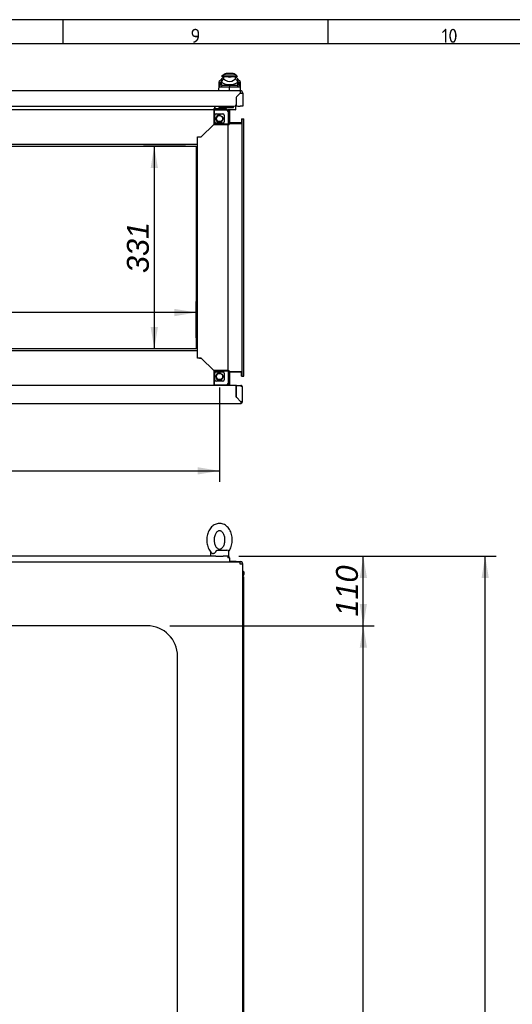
# Paper-space layout 'Layout1' of a CAD drawing. Extents: x 81 to 5357, y 137 to 3739.
# Tile 10 of 11: x 3515 to 4320, y 2132 to 3739. Entities that reach past the tile are written whole.
import ezdxf
from ezdxf.lldxf.tags import DXFTag

# ---------------------------------------------------------------- set-up
doc = ezdxf.new("R2010")
doc.units = 0
doc.header["$LTSCALE"] = 13.000013
doc.layers.get('0').update_dxf_attribs({"linetype": 'CONTINUOUS'})
for name, color, linetype in [('_TRANSLATION', 7, 'CONTINUOUS'), ('AE00198_03', 7, 'CONTINUOUS'), ('AE00219_03', 7, 'CONTINUOUS'), ('AE00715_01', 7, 'CONTINUOUS'), ('AE00992_10', 7, 'CONTINUOUS'), ('AE00992_31', 7, 'CONTINUOUS'), ('DEFAULT', 7, 'CONTINUOUS'), ('DV5__TRANSLATION', 7, 'CONTINUOUS'), ('F0000000_68', 7, 'CONTINUOUS'), ('F0000001_24', 7, 'CONTINUOUS'), ('F0000001_38', 7, 'CONTINUOUS'), ('M0000000_06', 7, 'CONTINUOUS'), ('M0000000_29', 7, 'CONTINUOUS'), ('M0000000_44', 7, 'CONTINUOUS'), ('M0000000_53', 7, 'CONTINUOUS'), ('M0000000_61', 7, 'CONTINUOUS')]:
    doc.layers.add(name, color=color, linetype=linetype)
doc.styles.add('SEACAD_ARIAL', font='arial.ttf')
doc.styles.add('SEACAD_ARIALI', font='ariali.ttf')
tags = doc.linetypes.add('CENTER2', pattern=[28.575, 19.05, -3.175, 3.175, -3.175]).pattern_tags.tags
tags[10:11] = [DXFTag(74, 4), DXFTag(75, 0), DXFTag(340, '0'), DXFTag(46, 0.0), DXFTag(50, 0.0), DXFTag(44, 0.0), DXFTag(45, 0.0)]
tags[8:9] = [DXFTag(74, 4), DXFTag(75, 0), DXFTag(340, '0'), DXFTag(46, 0.0), DXFTag(50, 0.0), DXFTag(44, 0.0), DXFTag(45, 0.0)]
tags[6:7] = [DXFTag(74, 4), DXFTag(75, 0), DXFTag(340, '0'), DXFTag(46, 0.0), DXFTag(50, 0.0), DXFTag(44, 0.0), DXFTag(45, 0.0)]
tags[4:5] = [DXFTag(74, 4), DXFTag(75, 0), DXFTag(340, '0'), DXFTag(46, 0.0), DXFTag(50, 0.0), DXFTag(44, 0.0), DXFTag(45, 0.0)]
doc.dimstyles.new('ISO', dxfattribs={"dimtxt": 13.75, "dimasz": 13.75, "dimexe": 6.875, "dimexo": 6.875, "dimgap": 3.4375, "dimtad": 1, "dimdec": 1, "dimtxsty": 'SEACAD_ARIAL', "dimblk1": '_SE_FILLED', "dimblk2": '_SE_FILLED', "dimsah": 1, "dimcen": 6.875, "dimazin": 3, "dimtfac": 0.7, "dimtdec": 3, "dimtmove": 0, "dimatfit": 3})

# ---------------------------------------------------------------- blocks, each defined once
blk = doc.blocks.new('DMBLK160')
at = {"layer": '_TRANSLATION', "linetype": 'CONTINUOUS'}
for points in [[(4281.8, 2827.2), (4275.9, 2863), (4269.9, 2827.2)], [(4281.8, 1095.2), (4269.9, 1095.2), (4275.9, 1059.5)]]:
    blk.add_hatch(color=7, dxfattribs=at).paths.add_polyline_path(points)
at = {"layer": '_TRANSLATION', "color": 7, "linetype": 'CONTINUOUS'}
for p, q in [((3873.2, 2863), (4293.8, 2863)), ((4275.9, 1059.5), (4275.9, 2863)), ((4195.5, 2034.7), (4195.5, 1887.7)), ((4267, 1887.7), (4267, 2034.7)), ((3850, 1059.5), (4293.8, 1059.5))]:
    blk.add_line(p, q, dxfattribs=at)
for centre, start, end in [((4231.2, 2034.7), 0, 180), ((4231.2, 1887.7), 180, 0)]:
    blk.add_arc(centre, 35.8, start, end, dxfattribs=at)
at = {"layer": '_TRANSLATION', "color": 7, "linetype": 'CONTINUOUS', "style": 'SEACAD_ARIALI'}
blk.add_text('1800', height=35.75, rotation=90, dxfattribs=at).set_placement((4249.1, 1905.6))
blk = doc.blocks.new('_SE_FILLED')
at = {"color": 0}
blk.add_line((0, 0), (-1, 0), dxfattribs=at)
blk.add_solid([(0, 0), (-1, -0.1665), (-1, 0.1665), (0, 0)], dxfattribs=at)
blk = doc.blocks.new('DMBLK161')
at = {"layer": '_TRANSLATION', "linetype": 'CONTINUOUS'}
for points in [[(2994.4, 3266.7), (2958.7, 3260.7), (2994.4, 3254.7)], [(3767.9, 3266.7), (3767.9, 3254.7), (3803.7, 3260.7)]]:
    blk.add_hatch(color=7, dxfattribs=at).paths.add_polyline_path(points)
at = {"layer": '_TRANSLATION', "color": 7, "linetype": 'CONTINUOUS'}
for p, q in [((2958.7, 3219.2), (2958.7, 3278.6)), ((3803.7, 3219.2), (3803.7, 3278.6)), ((3803.7, 3260.7), (2958.7, 3260.7))]:
    blk.add_line(p, q, dxfattribs=at)
at = {"layer": '_TRANSLATION', "color": 7, "linetype": 'CONTINUOUS', "style": 'SEACAD_ARIALI'}
blk.add_text('845', height=35.75, dxfattribs=at).set_placement((3339.1, 3269.6))
blk = doc.blocks.new('DMBLK162')
at = {"layer": '_TRANSLATION', "linetype": 'CONTINUOUS'}
for points in [[(3729.1, 3496.5), (3741, 3496.5), (3735, 3532.3)], [(3729.1, 3237), (3735, 3201.3), (3741, 3237)]]:
    blk.add_hatch(color=7, dxfattribs=at).paths.add_polyline_path(points)
at = {"layer": '_TRANSLATION', "color": 7, "linetype": 'CONTINUOUS'}
for p, q in [((3785.8, 3532.3), (3717.2, 3532.3)), ((3735, 3532.3), (3735, 3201.3)), ((3785.8, 3201.3), (3717.2, 3201.3))]:
    blk.add_line(p, q, dxfattribs=at)
at = {"layer": '_TRANSLATION', "color": 7, "linetype": 'CONTINUOUS', "style": 'SEACAD_ARIALI'}
blk.add_text('331', height=35.75, rotation=90, dxfattribs=at).set_placement((3726.1, 3325.1))
blk = doc.blocks.new('DMBLK166')
at = {"layer": '_TRANSLATION', "linetype": 'CONTINUOUS'}
for points in [[(2956.4, 2996.3), (2956.4, 3008.2), (2920.7, 3002.2)], [(3805.9, 2996.3), (3841.7, 3002.2), (3805.9, 3008.2)]]:
    blk.add_hatch(color=7, dxfattribs=at).paths.add_polyline_path(points)
at = {"layer": '_TRANSLATION', "color": 7, "linetype": 'CONTINUOUS'}
for p, q in [((2920.7, 3138.4), (2920.7, 2984.3)), ((3841.7, 3138.4), (3841.7, 2984.3)), ((2920.7, 3002.2), (3841.7, 3002.2))]:
    blk.add_line(p, q, dxfattribs=at)
at = {"layer": '_TRANSLATION', "color": 7, "linetype": 'CONTINUOUS', "style": 'SEACAD_ARIALI'}
blk.add_text('921', height=35.75, dxfattribs=at).set_placement((3339.5, 3011.1))
blk = doc.blocks.new('DMBLK176')
at = {"layer": '_TRANSLATION', "linetype": 'CONTINUOUS'}
for points in [[(4082.7, 2713.7), (4076.7, 2749.5), (4070.8, 2713.7)], [(4082.7, 1205.2), (4070.8, 1205.2), (4076.7, 1169.5)]]:
    blk.add_hatch(color=7, dxfattribs=at).paths.add_polyline_path(points)
at = {"layer": '_TRANSLATION', "color": 7, "linetype": 'CONTINUOUS'}
for p, q in [((3760.6, 2749.5), (4094.6, 2749.5)), ((4076.7, 1169.5), (4076.7, 2749.5)), ((3758.3, 1169.5), (4094.6, 1169.5))]:
    blk.add_line(p, q, dxfattribs=at)
at = {"layer": '_TRANSLATION', "color": 7, "linetype": 'CONTINUOUS', "style": 'SEACAD_ARIALI'}
blk.add_text('1580', height=35.75, rotation=90, dxfattribs=at).set_placement((4067.8, 1903.9))
blk = doc.blocks.new('DMBLK177')
at = {"layer": '_TRANSLATION', "linetype": 'CONTINUOUS'}
for points in [[(4082.7, 2827.2), (4076.7, 2863), (4070.8, 2827.2)], [(4082.7, 2785.2), (4070.8, 2785.2), (4076.7, 2749.5)]]:
    blk.add_hatch(color=7, dxfattribs=at).paths.add_polyline_path(points)
at = {"layer": '_TRANSLATION', "color": 7, "linetype": 'CONTINUOUS'}
for p, q in [((3873.2, 2863), (4094.6, 2863)), ((4076.7, 2749.5), (4076.7, 2863)), ((3760.6, 2749.5), (4094.6, 2749.5))]:
    blk.add_line(p, q, dxfattribs=at)
at = {"layer": '_TRANSLATION', "color": 7, "linetype": 'CONTINUOUS', "style": 'SEACAD_ARIALI'}
blk.add_text('110', height=35.75, rotation=90, dxfattribs=at).set_placement((4067.8, 2764.5))

psp = doc.layouts.get("Layout1")

# ---------------------------------------------------------------- linework, layer by layer
at = {"color": 7, "linetype": 'CONTINUOUS'}
for p, q in [((5357.2, 3738.65), (81.05, 3738.65)), ((3585.36, 3738.65), (3585.36, 3699.28)), ((4018.48, 3738.65), (4018.48, 3699.28))]:
    psp.add_line(p, q, dxfattribs=at)
at = {"layer": 'AE00198_03', "color": 7, "linetype": 'CONTINUOUS'}
for p, q in [((3852.42, 3595.99), (3841.92, 3595.99)), ((3841.92, 3595.99), (3841.92, 3595.29)), ((3844.17, 3592.59), (3844.17, 3592.04)), ((3844.79, 3592.04), (3844.79, 3592.59)), ((3849.56, 3592.04), (3849.56, 3592.59)), ((3850.17, 3592.04), (3850.17, 3592.59)), ((3852.42, 3595.29), (3852.42, 3595.99))]:
    psp.add_line(p, q, dxfattribs=at)
for centre, start, end in [((3847.85, 3590.62), 123.49919, 137.82528), ((3846.5, 3590.62), 42.17472, 56.50081)]:
    psp.add_arc(centre, 8, start, end, dxfattribs=at)
at = {"layer": 'AE00219_03', "color": 7, "linetype": 'CONTINUOUS'}
for p, q in [((3841.17, 3112.29), (3841.17, 3112.09)), ((3841.17, 3112.09), (3853.17, 3112.09)), ((3853.17, 3112.09), (3853.17, 3112.29))]:
    psp.add_line(p, q, dxfattribs=at)
at = {"layer": 'AE00715_01', "color": 7, "linetype": 'CONTINUOUS'}
for p, q in [((3826.67, 2869.97), (3826.67, 2862.97)), ((3835.67, 2862.97), (3847.67, 2862.97)), ((3838.37, 2872.97), (3853.67, 2872.97)), ((3855.37, 2862.97), (3856.67, 2862.97)), ((3856.67, 2862.97), (3856.67, 2869.97))]:
    psp.add_line(p, q, dxfattribs=at)
for centre, start, end in [((3829.67, 2869.97), 168.13259, 180), ((3853.67, 2869.97), 0, 90)]:
    psp.add_arc(centre, 3, start, end, dxfattribs=at)
for points, knots in [([(3841.67, 2916.47), (3840.84, 2916.44), (3839.07, 2916.36), (3836.01, 2915.6), (3832.85, 2914.11), (3829.91, 2911.99), (3827.29, 2909.28), (3825.02, 2906.03), (3823.18, 2902.31), (3821.83, 2898.24), (3821.01, 2893.91), (3820.73, 2889.47), (3821.01, 2885.01), (3821.85, 2880.65), (3823.23, 2876.5), (3825.13, 2872.73), (3827.21, 2869.72), (3828.63, 2868.39), (3829.24, 2867.83)], [0, 0, 0, 0, 0.0405537, 0.102084, 0.1636755, 0.2261262, 0.2899294, 0.3551226, 0.4213677, 0.4882061, 0.5552673, 0.6224199, 0.6897013, 0.7571908, 0.8249735, 0.8930987, 0.9614184, 1, 1, 1, 1]), ([(3856.6, 2870.5), (3857.22, 2871.3), (3858.55, 2873.34), (3860.23, 2876.78), (3861.56, 2880.88), (3862.36, 2885.2), (3862.62, 2889.66), (3862.31, 2894.11), (3861.46, 2898.46), (3860.05, 2902.59), (3858.12, 2906.39), (3855.7, 2909.73), (3852.83, 2912.52), (3849.61, 2914.62), (3846.19, 2915.98), (3843.42, 2916.44), (3842.02, 2916.47), (3841.67, 2916.47)], [0.06217757, 0.06217757, 0.06217757, 0.06217757, 0.11311014, 0.17938587, 0.24623768, 0.313301, 0.38045518, 0.44774146, 0.51523874, 0.58303279, 0.65116899, 0.71948574, 0.78749446, 0.85448504, 0.91981827, 0.98333779, 1, 1, 1, 1]), ([(3841.67, 2904.47), (3841.9, 2904.46), (3842.53, 2904.43), (3843.72, 2904.09), (3845.24, 2903.15), (3846.76, 2901.65), (3848.18, 2899.56), (3849.36, 2896.92), (3850.17, 2893.92), (3850.57, 2890.7), (3850.51, 2887.41), (3850.01, 2884.23), (3849.1, 2881.33), (3847.86, 2878.84), (3846.41, 2876.88), (3844.87, 2875.51), (3843.36, 2874.71), (3841.91, 2874.4), (3840.49, 2874.54), (3838.94, 2875.21), (3837.38, 2876.42), (3835.87, 2878.24), (3834.53, 2880.66), (3833.53, 2883.5), (3832.92, 2886.63), (3832.75, 2889.91), (3833.04, 2893.16), (3833.75, 2896.22), (3834.84, 2898.93), (3836.2, 2901.16), (3837.72, 2902.83), (3839.24, 2903.9), (3840.58, 2904.4), (3841.31, 2904.45), (3841.67, 2904.47)], [0, 0, 0, 0, 0.0152551, 0.0500634, 0.0813413, 0.1113299, 0.1432988, 0.1749041, 0.2064836, 0.238158, 0.2698958, 0.3015834, 0.3330655, 0.3642771, 0.3952915, 0.4263785, 0.4582019, 0.4923133, 0.5317163, 0.5644368, 0.5949655, 0.6275466, 0.6592676, 0.6908429, 0.722466, 0.754183, 0.7859137, 0.8175104, 0.8488578, 0.879947, 0.9109643, 0.9422952, 0.9750039, 1, 1, 1, 1]), ([(3835.37, 2869.97), (3835.13, 2869.52), (3834.84, 2869.1), (3834.17, 2868.36), (3833.81, 2868.05), (3833.23, 2867.67), (3833.03, 2867.55), (3832.63, 2867.36), (3832.43, 2867.28), (3832.04, 2867.15), (3831.84, 2867.1), (3831.45, 2867.04), (3831.26, 2867.02), (3830.88, 2867.02), (3830.7, 2867.04), (3830.35, 2867.1), (3830.18, 2867.15), (3829.86, 2867.28), (3829.71, 2867.36), (3829.43, 2867.55), (3829.3, 2867.65), (3829.18, 2867.77)], [0, 0, 0, 0, 0.125, 0.125, 0.25, 0.25, 0.3125, 0.3125, 0.375, 0.375, 0.4375, 0.4375, 0.5, 0.5, 0.5625, 0.5625, 0.625, 0.625, 0.6875, 0.6875, 0.74646575, 0.74646575, 0.74646575, 0.74646575]), ([(3835.37, 2869.97), (3835.57, 2870.35), (3835.8, 2870.72), (3836.16, 2871.25), (3836.29, 2871.42), (3836.54, 2871.74), (3836.67, 2871.9), (3836.94, 2872.19), (3837.07, 2872.32), (3837.33, 2872.55), (3837.46, 2872.65), (3837.72, 2872.81), (3837.85, 2872.87), (3838.11, 2872.95), (3838.24, 2872.97), (3838.37, 2872.97)], [0, 0, 0, 0, 0.25, 0.25, 0.375, 0.375, 0.5, 0.5, 0.625, 0.625, 0.75, 0.75, 0.875, 0.875, 1, 1, 1, 1])]:
    psp.add_open_spline(points, degree=3, knots=knots, dxfattribs=at)
at = {"layer": 'AE00992_10', "color": 7, "linetype": 'CONTINUOUS'}
for p, q in [((3847.65, 3648.29), (3845.15, 3645.79)), ((3848.2, 3648.29), (3847.65, 3648.29)), ((3868.1, 3648.29), (3848.2, 3648.29)), ((3848.2, 3648.29), (3848.2, 3645.79)), ((3862.04, 3650.79), (3854.27, 3650.79)), ((3868.1, 3648.29), (3868.1, 3645.79)), ((3868.65, 3648.29), (3868.1, 3648.29)), ((3871.15, 3645.79), (3868.65, 3648.29)), ((3840.97, 3631.55), (3841.07, 3634.57)), ((3844.54, 3634.29), (3840.97, 3631.55)), ((3841.07, 3634.57), (3841.19, 3637.84)), ((3844.65, 3637.3), (3841.07, 3634.57)), ((3844.63, 3632.79), (3841.09, 3630.07)), ((3844.76, 3641.29), (3841.19, 3637.84)), ((3844.65, 3637.3), (3844.54, 3634.29)), ((3844.54, 3634.29), (3844.63, 3632.79)), ((3844.65, 3641.18), (3844.65, 3637.54)), ((3845.3, 3637.54), (3844.65, 3637.54)), ((3844.65, 3637.54), (3844.65, 3637.3)), ((3848.2, 3645.79), (3845.15, 3645.79)), ((3848.3, 3645.79), (3845.3, 3642.79)), ((3845.3, 3637.55), (3845.3, 3642.79)), ((3845.3, 3636.63), (3845.3, 3637.55)), ((3848.3, 3645.79), (3848.2, 3645.79)), ((3848.3, 3645.79), (3853.15, 3645.79)), ((3848.3, 3645.79), (3848.3, 3642.22)), ((3848.3, 3642.22), (3851.56, 3639.93)), ((3853.09, 3645.79), (3858.15, 3645.79)), ((3853.15, 3645.78), (3853.15, 3645.79)), ((3858.15, 3645.79), (3863.15, 3645.79)), ((3863.15, 3645.79), (3868, 3645.79)), ((3863.15, 3645.79), (3863.15, 3645.78)), ((3864.75, 3639.93), (3868, 3642.22)), ((3868, 3642.22), (3868, 3645.79)), ((3871, 3642.79), (3868, 3645.79)), ((3868.1, 3645.79), (3868, 3645.79)), ((3871.15, 3645.79), (3868.1, 3645.79)), ((3871, 3642.79), (3871, 3637.55)), ((3871, 3637.55), (3871, 3636.63)), ((3871.65, 3637.54), (3871, 3637.54)), ((3875.14, 3637.84), (3871.57, 3641.29)), ((3871.65, 3638.3), (3871.65, 3641.21)), ((3871.65, 3638.3), (3871.65, 3638.25)), ((3871.65, 3638.25), (3871.65, 3637.54)), ((3871.68, 3637.3), (3871.65, 3638.25)), ((3871.79, 3634.29), (3871.68, 3637.3)), ((3875.25, 3634.57), (3871.68, 3637.3)), ((3871.7, 3632.79), (3871.79, 3634.29)), ((3875.24, 3630.07), (3871.7, 3632.79)), ((3875.36, 3631.55), (3871.79, 3634.29)), ((3875.14, 3637.84), (3875.25, 3634.57)), ((3875.25, 3634.57), (3875.36, 3631.55)), ((3840.66, 3622.79), (3840.97, 3631.55)), ((3841.09, 3630.07), (3840.97, 3631.55)), ((3846.33, 3631.79), (3843.25, 3628.39)), ((3846.33, 3631.79), (3858.18, 3631.79)), ((3858.16, 3623.1), (3858.16, 3628.34)), ((3858.24, 3628.34), (3858.17, 3628.34)), ((3858.18, 3631.79), (3869.99, 3631.79)), ((3858.18, 3631.79), (3858.24, 3628.34)), ((3873.07, 3628.39), (3869.99, 3631.79)), ((3875.19, 3618.29), (3875.15, 3618.29)), ((3875.15, 3618.29), (3875.15, 3618.25)), ((3875.36, 3631.55), (3875.24, 3630.07)), ((3875.36, 3631.55), (3875.66, 3622.79)), ((3868.67, 3606.29), (3868.62, 3606.29)), ((3872.15, 3615.25), (3872.15, 3615.29))]:
    psp.add_line(p, q, dxfattribs=at)
for centre, radius, start, end in [((3854.27, 3640.79), 10, 90, 131.40962), ((3862.04, 3640.79), 10, 48.59038, 90), ((3858.12, 3724.73), 85.1, 260.95265, 261.22318), ((3866.99, 3626.91), 24.16, 140.68004, 153.86836), ((3856.12, 3650.01), 17.2, 231.0215, 249.30932), ((3858.15, 3662.69), 29.9, 254.26409, 285.73591), ((3858.15, 3649.68), 11.77, 235.92812, 304.07188), ((3858.15, 3660.96), 15.98, 251.77022, 288.22978), ((3858.15, 3659.73), 27.16, 262.77113, 277.22887), ((3860.18, 3650.01), 17.2, 290.69068, 308.9785), ((3849.31, 3626.91), 24.16, 26.13129, 39.32031), ((3858.12, 3724.73), 85.1, 278.72858, 279.10286), ((3846.82, 2327.41), 1300.98, 89.5005, 90.15719), ((3869.5, 2330.99), 1297.4, 89.84206, 90.49723)]:
    psp.add_arc(centre, radius, start, end, dxfattribs=at)
for major_axis, start_param, end_param in [((-19.01, 0), 1.1302341, 1.3900659), ((19.01, 0), 4.8931195, 5.1529512)]:
    psp.add_ellipse((3858.15, 3646.78), major_axis=major_axis, ratio=0.7484003, start_param=start_param, end_param=end_param, dxfattribs=at)
for points, knots in [([(3844.63, 3632.79), (3844.64, 3632.75), (3844.66, 3632.67), (3844.7, 3632.56), (3844.74, 3632.46), (3844.8, 3632.37), (3844.86, 3632.29), (3844.93, 3632.21), (3845.01, 3632.14), (3845.09, 3632.07), (3845.18, 3632.02), (3845.28, 3631.97), (3845.39, 3631.92), (3845.5, 3631.89), (3845.62, 3631.86), (3845.75, 3631.83), (3845.88, 3631.81), (3846.03, 3631.8), (3846.18, 3631.79), (3846.28, 3631.79), (3846.33, 3631.79)], [0, 0, 0, 0, 0.0539136, 0.1075992, 0.1611369, 0.2146076, 0.2680922, 0.3216719, 0.3754272, 0.429438, 0.4837829, 0.5385391, 0.5937822, 0.6495858, 0.7060212, 0.7631574, 0.8210608, 0.8797954, 0.9394223, 1, 1, 1, 1]), ([(3869.99, 3631.79), (3870.05, 3631.79), (3870.17, 3631.79), (3870.34, 3631.8), (3870.5, 3631.82), (3870.65, 3631.84), (3870.79, 3631.87), (3870.92, 3631.91), (3871.04, 3631.96), (3871.15, 3632.02), (3871.25, 3632.08), (3871.34, 3632.15), (3871.43, 3632.24), (3871.5, 3632.33), (3871.56, 3632.43), (3871.62, 3632.54), (3871.67, 3632.66), (3871.69, 3632.74), (3871.7, 3632.79)], [0, 0, 0, 0, 0.0681777, 0.1351487, 0.2009967, 0.2658101, 0.3296811, 0.3927063, 0.4549862, 0.516625, 0.5777301, 0.6384117, 0.6987825, 0.7589567, 0.8190498, 0.8791777, 0.9394562, 1, 1, 1, 1]), ([(3843.25, 3628.39), (3843.2, 3628.39), (3843.08, 3628.39), (3842.92, 3628.39), (3842.77, 3628.41), (3842.62, 3628.43), (3842.48, 3628.46), (3842.35, 3628.5), (3842.22, 3628.54), (3842.1, 3628.59), (3841.99, 3628.65), (3841.88, 3628.71), (3841.75, 3628.8), (3841.61, 3628.93), (3841.46, 3629.11), (3841.34, 3629.31), (3841.23, 3629.54), (3841.15, 3629.79), (3841.11, 3629.97), (3841.09, 3630.07)], [0, 0, 0, 0, 0.0476386, 0.0949553, 0.1419728, 0.1887148, 0.2352049, 0.2814675, 0.3275271, 0.3734086, 0.4191372, 0.4647384, 0.5102379, 0.5960122, 0.6798471, 0.7619433, 0.8425149, 0.921788, 1, 1, 1, 1]), ([(3875.24, 3630.07), (3875.23, 3630.02), (3875.2, 3629.91), (3875.17, 3629.77), (3875.12, 3629.63), (3875.07, 3629.5), (3875.02, 3629.38), (3874.96, 3629.26), (3874.89, 3629.15), (3874.81, 3629.05), (3874.73, 3628.95), (3874.64, 3628.86), (3874.52, 3628.76), (3874.36, 3628.65), (3874.15, 3628.55), (3873.92, 3628.47), (3873.66, 3628.42), (3873.38, 3628.39), (3873.18, 3628.39), (3873.07, 3628.39)], [0, 0, 0, 0, 0.0426446, 0.085572, 0.1288221, 0.1724341, 0.2164463, 0.2608958, 0.3058186, 0.3512498, 0.3972232, 0.4437714, 0.4909257, 0.5741114, 0.6577585, 0.7420217, 0.8270523, 0.9129975, 1, 1, 1, 1])]:
    psp.add_open_spline(points, degree=3, knots=knots, dxfattribs=at)
at = {"layer": 'AE00992_31', "color": 7, "linetype": 'CONTINUOUS'}
for p, q in [((3868.62, 3602.29), (3868.67, 3602.29)), ((3868.62, 3602.09), (3868.67, 3602.09)), ((3867.87, 3597.79), (3870.02, 3597.79))]:
    psp.add_line(p, q, dxfattribs=at)
at = {"layer": 'DEFAULT', "color": 7, "linetype": 'CONTINUOUS'}
psp.add_line((5357.2, 3699.28), (81.05, 3699.28), dxfattribs=at)
at = {"layer": 'DV5__TRANSLATION', "color": 7, "linetype": 'CENTER2'}
for p, q in [((2958.67, 3532.29), (3803.67, 3532.29)), ((3803.67, 3532.29), (3803.67, 3201.29)), ((3803.67, 3201.29), (2958.67, 3201.29))]:
    psp.add_line(p, q, dxfattribs=at)
at = {"layer": 'F0000000_68', "color": 7, "linetype": 'CONTINUOUS'}
for p, q in [((3832.17, 3141.79), (2930.17, 3141.79)), ((3869.12, 3141.79), (3833.17, 3141.79)), ((3869.12, 3122.29), (3869.12, 3141.79)), ((3869.17, 3141.79), (3869.12, 3141.79)), ((3869.17, 3140.29), (3869.12, 3140.29)), ((3869.17, 3122.31), (3869.17, 3141.79)), ((3869.17, 3141.79), (3876.37, 3141.79)), ((3876.37, 3141.79), (3876.37, 3140.29)), ((3878.85, 3140.29), (3876.37, 3140.29)), ((3876.37, 3140.29), (3878.85, 3140.29)), ((3879.17, 3115.09), (3879.17, 3138.99)), ((3869.12, 3122.29), (3869.15, 3122.29)), ((3869.15, 3122.29), (3876.35, 3115.09)), ((3876.37, 3115.11), (3869.17, 3122.31)), ((2885.97, 3112.29), (3876.37, 3112.29)), ((3876.37, 3115.11), (3876.35, 3115.09)), ((3876.35, 3115.09), (3876.37, 3115.11)), ((3869.12, 2854.47), (3858.17, 2854.47)), ((3869.12, 2854.47), (3869.15, 2854.47)), ((3869.12, 2853.97), (3869.12, 2854.47)), ((3869.15, 2854.47), (3869.15, 2853.97)), ((3869.15, 2854.47), (3869.17, 2854.47)), ((3869.17, 2854.47), (3869.17, 2853.97)), ((3869.17, 2854.47), (3876.37, 2854.47)), ((3878.27, 2852.97), (3878.85, 2852.97)), ((3879.06, 2852.47), (3879.06, 2852.47))]:
    psp.add_line(p, q, dxfattribs=at)
for centre, radius, start, end in [((3876.37, 3138.99), 2.8, 27.664, 90), ((3876.37, 3138.99), 2.8, 0, 27.664), ((4030.43, 3114.79), 154.07, 179.8886, 180.9299), ((3876.53, 2941.11), 174, 89.12972, 90.05178), ((3876.37, 3115.09), 2.8, 270, 0), ((3876.37, 2851.67), 2.8, 16.5851, 90)]:
    psp.add_arc(centre, radius, start, end, dxfattribs=at)
psp.add_ellipse((3876.37, 3138.99), major_axis=(-2.8, 0), ratio=0.9984615, start_param=3.1415927, end_param=3.6244206, dxfattribs=at)
at = {"layer": 'F0000001_24', "color": 7, "linetype": 'CONTINUOUS'}
for p, q in [((3840.67, 3594.79), (3840.67, 3593.09)), ((3840.67, 3592.29), (3840.67, 3593.09)), ((3840.67, 3592.04), (3840.67, 3592.29)), ((3841.17, 3595.29), (3843.67, 3595.29)), ((3843.67, 3592.59), (3841.17, 3592.59)), ((3843.67, 3595.29), (3855.16, 3595.29)), ((3853.12, 3592.59), (3843.67, 3592.59)), ((3852.67, 3597.29), (3852.67, 3597.04)), ((3852.67, 3597.04), (3852.67, 3596.29)), ((3853.42, 3592.03), (3853.42, 3592.29)), ((3855.16, 3595.29), (3855.57, 3595.29)), ((3855.57, 3591.29), (3855.25, 3591.29)), ((3855.57, 3595.29), (3861.47, 3595.29)), ((3861.47, 3591.29), (3855.57, 3591.29)), ((3861.47, 3595.29), (3862.69, 3595.29)), ((3862.69, 3591.29), (3861.47, 3591.29)), ((3862.69, 3595.29), (3863.67, 3595.29)), ((3867.17, 3591.29), (3862.69, 3591.29)), ((3864.67, 3596.43), (3864.67, 3597.29)), ((3864.67, 3596.29), (3864.67, 3596.43)), ((3867.67, 3598.1), (3867.67, 3597.52)), ((3867.67, 3597.52), (3867.67, 3596.43)), ((3867.67, 3596.43), (3867.67, 3591.79)), ((3867.87, 3595.77), (3867.67, 3595.77)), ((3867.87, 3593.29), (3867.67, 3593.29)), ((3867.87, 3598.25), (3867.82, 3598.25)), ((3867.87, 3598.25), (3867.87, 3596.34)), ((3867.87, 3596.34), (3867.87, 3595.77)), ((3867.87, 3596.09), (3867.9, 3596.09)), ((3867.87, 3595.77), (3867.87, 3593.29)), ((3867.87, 3594.15), (3867.9, 3594.15)), ((3867.87, 3594.13), (3867.9, 3594.13)), ((3867.87, 3593.86), (3867.9, 3593.86))]:
    psp.add_line(p, q, dxfattribs=at)
for centre, radius, start, end in [((3841.17, 3594.79), 0.5, 90, 180), ((3841.17, 3593.09), 0.5, 180, 270), ((3853.67, 3596.29), 1, 180, 270), ((3853.12, 3592.29), 0.3, 0, 90), ((3863.67, 3596.29), 1, 270, 0), ((3867.17, 3591.79), 0.5, 270, 0)]:
    psp.add_arc(centre, radius, start, end, dxfattribs=at)
at = {"layer": 'F0000001_38', "color": 7, "linetype": 'CONTINUOUS'}
for p, q in [((3875.67, 3622.79), (2886.67, 3622.79)), ((3869.5, 3612.64), (3875.65, 3618.79)), ((3875.67, 3618.77), (3869.55, 3612.65)), ((3875.65, 3618.79), (3875.67, 3618.77)), ((3879.67, 3618.79), (3879.67, 3597.29)), ((3868.62, 3610.52), (3868.62, 3600.29)), ((3868.67, 3610.53), (3868.67, 3600.29)), ((2896.72, 3597.29), (3865.62, 3597.29)), ((3871.67, 3597.29), (3875.67, 3597.29)), ((3879.67, 3597.29), (3875.67, 3597.29)), ((2886.69, 2853.97), (3875.65, 2853.97)), ((3875.65, 2853.97), (3875.67, 2853.97)), ((3879.67, 2849.97), (3875.67, 2849.97)), ((3879.67, 1068.97), (3879.67, 2849.97)), ((3723.17, 2749.47), (3038.17, 2749.47)), ((3773.17, 1219.47), (3773.17, 2699.47))]:
    psp.add_line(p, q, dxfattribs=at)
for centre, radius, start, end in [((4230.72, 3619.01), 355.07, 179.39079, 180.03626), ((3875.67, 3618.79), 4, 0, 90), ((3865.62, 3600.29), 3, 270, 0), ((3871.62, 3610.52), 3, 135, 180), ((3871.67, 3610.53), 3, 135, 180), ((3871.67, 3600.29), 3, 180, 270), ((3561.18, 2850.4), 314.49, 359.9221, 0.65085), ((3875.67, 2849.97), 4, 0, 90), ((3723.17, 2699.47), 50, 0, 90)]:
    psp.add_arc(centre, radius, start, end, dxfattribs=at)
psp.add_open_spline([(3875.67, 3618.77), (3875.81, 3618.77), (3876.07, 3618.77), (3876.46, 3618.77), (3876.84, 3618.77), (3877.08, 3618.77), (3877.33, 3618.78), (3877.56, 3618.78), (3877.9, 3618.78), (3878.22, 3618.78), (3878.41, 3618.78), (3878.6, 3618.78), (3878.77, 3618.78), (3879.01, 3618.78), (3879.21, 3618.78), (3879.32, 3618.78), (3879.42, 3618.79), (3879.51, 3618.79), (3879.6, 3618.79), (3879.66, 3618.79), (3879.67, 3618.79), (3879.67, 3618.79)], degree=3, knots=[0, 0, 0, 0, 0.0625, 0.125, 0.1875, 0.25, 0.25, 0.3125, 0.375, 0.4375, 0.5, 0.5, 0.5625, 0.625, 0.6875, 0.75, 0.75, 0.8125, 0.875, 0.9375, 1, 1, 1, 1], dxfattribs=at)
at = {"layer": 'M0000000_06', "color": 7, "linetype": 'CONTINUOUS'}
for p, q in [((3832.17, 3592.04), (3832.17, 3588.79)), ((3833.17, 3592.04), (3832.17, 3592.04)), ((3832.17, 3588.79), (3832.17, 3567.79)), ((3833.17, 3592.04), (3833.17, 3588.79)), ((3853.17, 3592.04), (3833.17, 3592.04)), ((3833.17, 3591.29), (3853.17, 3591.29)), ((3833.17, 3588.79), (3833.17, 3568.79)), ((3836.17, 3584.79), (3847.17, 3584.79)), ((3855.67, 3588.79), (3855.67, 3568.79)), ((3856.42, 3568.79), (3856.42, 3588.79)), ((3832.17, 3567.79), (3853.17, 3567.79)), ((3833.17, 3568.79), (3853.17, 3568.79)), ((3834.17, 3571.79), (3834.17, 3582.79)), ((3847.17, 3569.79), (3836.17, 3569.79)), ((3849.17, 3582.79), (3849.17, 3571.79)), ((3853.17, 3568.79), (3856.42, 3568.79)), ((3853.17, 3567.79), (3856.42, 3567.79)), ((3856.42, 3568.79), (3856.42, 3567.79)), ((3832.17, 3165.79), (3832.17, 3144.79)), ((3853.17, 3165.79), (3832.17, 3165.79)), ((3833.17, 3164.79), (3833.17, 3144.79)), ((3853.17, 3164.79), (3833.17, 3164.79)), ((3834.17, 3150.79), (3834.17, 3161.79)), ((3836.17, 3163.79), (3847.17, 3163.79)), ((3849.17, 3161.79), (3849.17, 3150.79)), ((3856.42, 3165.79), (3853.17, 3165.79)), ((3856.42, 3164.79), (3853.17, 3164.79)), ((3855.67, 3164.79), (3855.67, 3144.79)), ((3856.42, 3164.79), (3856.42, 3165.79)), ((3856.42, 3144.79), (3856.42, 3164.79)), ((3832.17, 3144.79), (3832.17, 3141.54)), ((3833.17, 3141.54), (3832.17, 3141.54)), ((3833.17, 3144.79), (3833.17, 3141.54)), ((3853.17, 3142.29), (3833.17, 3142.29)), ((3847.17, 3148.79), (3836.17, 3148.79))]:
    psp.add_line(p, q, dxfattribs=at)
for centre in [(3841.67, 3577.29), (3841.67, 3156.29)]:
    psp.add_circle(centre, 5.05, dxfattribs=at)
for centre, radius, start, end in [((3836.17, 3582.79), 2, 90, 180), ((3847.17, 3582.79), 2, 0, 90), ((3853.17, 3588.79), 3.25, 0, 90), ((3853.17, 3588.79), 2.5, 0, 90), ((3836.17, 3571.79), 2, 180, 270), ((3841.67, 3577.29), 6, 75, 15), ((3847.17, 3571.79), 2, 270, 0), ((3836.17, 3161.79), 2, 90, 180), ((3836.17, 3150.79), 2, 180, 270), ((3841.67, 3156.29), 6, 75, 15), ((3847.17, 3161.79), 2, 0, 90), ((3847.17, 3150.79), 2, 270, 0), ((3853.17, 3144.79), 2.5, 270, 0), ((3853.17, 3144.79), 3.25, 292.6199, 0)]:
    psp.add_arc(centre, radius, start, end, dxfattribs=at)
at = {"layer": 'M0000000_29', "color": 7, "linetype": 'CONTINUOUS'}
for p, q in [((3833.37, 3593.29), (3833.37, 3592.04)), ((3833.47, 3592.59), (3833.47, 3593.29)), ((3834.67, 3592.59), (3834.67, 3597.29)), ((3857.67, 3568.99), (3856.42, 3568.99)), ((3877.37, 3570.29), (3856.97, 3570.29)), ((3857.67, 3569.09), (3856.97, 3569.09)), ((3857.67, 3164.59), (3856.42, 3164.59)), ((3857.67, 3164.49), (3856.97, 3164.49)), ((3877.37, 3163.29), (3856.97, 3163.29)), ((3879.67, 2829.47), (3881.17, 2829.47)), ((3881.17, 1089.47), (3881.17, 2829.47))]:
    psp.add_line(p, q, dxfattribs=at)
for centre, radius, start, end in [((3835.97, 3592.59), 2.5, 180, 192.70903), ((3835.97, 3592.59), 1.3, 180, 205.029), ((3856.97, 3571.59), 1.3, 244.971, 270), ((3856.97, 3571.59), 2.5, 257.29097, 270), ((3856.97, 3161.99), 2.5, 90, 102.70903), ((3856.97, 3161.99), 1.3, 90, 115.029)]:
    psp.add_arc(centre, radius, start, end, dxfattribs=at)
at = {"layer": 'M0000000_44', "color": 7, "linetype": 'CONTINUOUS'}
for p, q in [((3811.67, 3547.29), (3832.17, 3567.79)), ((3855.67, 3165.79), (3855.67, 3567.79)), ((3856.42, 3567.79), (3857.67, 3567.79)), ((3857.67, 3569.29), (3857.67, 3567.79)), ((3857.67, 3569.29), (3877.37, 3569.29)), ((3877.37, 3576.79), (3877.37, 3569.29)), ((3877.37, 3576.79), (3878.67, 3576.79)), ((3878.67, 3156.79), (3878.67, 3576.79)), ((3878.67, 3576.79), (3881.17, 3576.79)), ((3881.17, 3156.79), (3881.17, 3576.79)), ((3808.87, 3547.29), (3811.67, 3547.29)), ((3805.67, 3198.79), (3805.67, 3534.79)), ((3808.87, 3186.29), (3811.67, 3186.29)), ((3811.67, 3186.29), (3832.17, 3165.79)), ((3856.42, 3165.79), (3857.67, 3165.79)), ((3857.67, 3164.29), (3857.67, 3165.79)), ((3857.67, 3164.29), (3877.37, 3164.29)), ((3877.37, 3156.79), (3877.37, 3164.29)), ((3877.37, 3156.79), (3878.67, 3156.79)), ((3878.67, 3156.79), (3881.17, 3156.79)), ((3879.87, 2837.22), (3879.87, 2833.27)), ((3879.97, 2833.17), (3879.97, 2837.22)), ((3881.17, 2837.22), (3881.17, 2833.17))]:
    psp.add_line(p, q, dxfattribs=at)
for centre, radius, start, end in [((3879.92, 2837.22), 1.25, 0, 101.53696), ((3877.37, 2833.27), 2.5, 336.92608, 0), ((3877.47, 2833.17), 3.7, 306.48374, 0), ((3877.47, 2833.17), 2.5, 331.64236, 0), ((3879.92, 2837.22), 0.05, 0, 180)]:
    psp.add_arc(centre, radius, start, end, dxfattribs=at)
at = {"layer": 'M0000000_53', "color": 7, "linetype": 'CONTINUOUS'}
for p, q in [((3832.17, 3591.29), (2930.17, 3591.29)), ((3832.17, 3592.04), (3832.17, 3593.29)), ((3833.67, 3593.29), (3832.17, 3593.29)), ((3833.67, 3597.29), (3833.67, 3593.29)), ((3811.67, 3547.29), (3832.17, 3567.79)), ((3805.67, 3537.99), (3805.67, 3547.29)), ((3805.67, 3547.29), (3811.67, 3547.29)), ((3805.67, 3534.79), (3805.67, 3537.99)), ((3805.67, 3534.79), (2956.67, 3534.79)), ((2956.67, 3198.79), (3805.67, 3198.79)), ((3805.67, 3195.59), (3805.67, 3198.79)), ((3805.67, 3186.29), (3805.67, 3195.59)), ((3811.67, 3186.29), (3805.67, 3186.29)), ((3811.67, 3186.29), (3832.17, 3165.79)), ((2930.17, 3142.29), (3832.17, 3142.29))]:
    psp.add_line(p, q, dxfattribs=at)
at = {"layer": 'M0000000_61', "color": 7, "linetype": 'CONTINUOUS'}
for p, q in [((3833.37, 3592.29), (3833.49, 3592.29)), ((3834.67, 3593.79), (3840.67, 3593.79)), ((3834.71, 3592.29), (3840.67, 3592.29)), ((3855.37, 3591.15), (3855.37, 3591.3)), ((3856.67, 3590.99), (3856.67, 3575.79)), ((3858.17, 3590.99), (3858.17, 3575.79)), ((3856.67, 3575.79), (3856.67, 3575.78)), ((3858.17, 3575.79), (3856.67, 3575.79)), ((3856.67, 3575.78), (3856.67, 3570.33)), ((3856.67, 3575.78), (3858.17, 3575.78)), ((3856.67, 3569.11), (3856.67, 3568.99)), ((3858.17, 3575.79), (3858.17, 3575.78)), ((3858.17, 3575.78), (3858.17, 3570.29)), ((3856.67, 3164.59), (3856.67, 3164.47)), ((3856.67, 3163.26), (3856.67, 3157.8)), ((3856.67, 3157.8), (3858.17, 3157.8)), ((3856.67, 3157.8), (3856.67, 3157.79)), ((3856.67, 3157.79), (3856.67, 3142.59)), ((3858.17, 3157.79), (3856.67, 3157.79)), ((3858.17, 3163.29), (3858.17, 3157.8)), ((3858.17, 3157.8), (3858.17, 3157.79)), ((3858.17, 3157.79), (3858.17, 3142.59)), ((3855.37, 3141.78), (3855.37, 3142.41)), ((3835.57, 2862.97), (2926.78, 2862.97)), ((3855.37, 2862.97), (3847.78, 2862.97)), ((3855.37, 2862.97), (3855.37, 2860.17)), ((3858.16, 2860.16), (3858.17, 2860.37)), ((3858.17, 2860.18), (3858.17, 2860.28)), ((3858.17, 2860.17), (3858.17, 2860.15)), ((3858.17, 2860.15), (3858.17, 2853.97))]:
    psp.add_line(p, q, dxfattribs=at)
for centre, radius, start, end in [((3855.51, 4484.55), 893.56, 270.0027, 270.06839), ((3855.37, 3590.99), 1.3, 0, 13.34236), ((3855.37, 3590.99), 2.8, 0, 6.15064), ((3855.45, 2142.54), 1000.05, 89.93016, 89.99407), ((3855.37, 3142.59), 1.3, 322.02016, 0), ((3855.37, 3142.59), 2.8, 343.39846, 0), ((3855.37, 2860.17), 2.8, 3.26407, 90), ((3855.66, 2703.5), 156.67, 89.08327, 90.10278)]:
    psp.add_arc(centre, radius, start, end, dxfattribs=at)

# ---------------------------------------------------------------- texts
at = {"char_height": 22.9683, "attachment_point": 8}
for s, insert, width in [('{\\fSolid Edge ANSI|b0||i0||c0|p34;\\C7;\\H22.96833197;\\W1.;9}', (3802.31, 3700.9), 25.8395), ('{\\fSolid Edge ANSI|b0||i0||c0|p34;\\C7;\\H22.96833197;\\W1.;10}', (4217.69, 3700.9), 145.5819)]:
    psp.add_mtext(s, dxfattribs=dict(at, insert=insert, width=width))

# ---------------------------------------------------------------- dimensions: what is measured, and where the dimension line sits
at = {"layer": '_TRANSLATION', "color": 7, "linetype": 'CONTINUOUS'}
for base, p1, p2, angle, override, picture, middle, dimtype in [((3735.03, 3532.29), (3803.67, 3532.29), (3803.67, 3201.29), 270, {"dimtxt": 35.750036, "dimasz": 35.750036, "dimexe": 17.875018, "dimexo": 17.875018, "dimgap": 8.937509, "dimcen": 17.875018}, 'DMBLK162', (3735.03, 3366.79), 161), ((3803.67, 3260.7), (3803.67, 3201.29), (2958.67, 3201.29), 180, {"dimtxt": 35.750036, "dimasz": 35.750036, "dimexe": 17.875018, "dimexo": 17.875018, "dimgap": 8.937509, "dimcen": 17.875018}, 'DMBLK161', (3381.17, 3260.7), 161), ((2920.67, 3002.21), (2920.67, 3156.29), (3841.67, 3156.29), 0, {"dimtxt": 35.750036, "dimasz": 35.750036, "dimexe": 17.875018, "dimexo": 17.875018, "dimgap": 8.937509, "dimcen": 17.875018}, 'DMBLK166', (3381.17, 3002.21), 161), ((4076.73201131, 2862.97010501), (3723.17414931, 2749.47010501), (3855.37414931, 2862.97010501), 90, {"dimtxt": 35.750036, "dimasz": 35.750036, "dimexe": 17.875018, "dimexo": 17.875018, "dimgap": 8.937509, "dimdec": 0, "dimrnd": 10, "dimcen": 17.875018, "dimtdec": 4}, 'DMBLK177', (4076.73201131, 2806.2201068), 160), ((4275.88933465, 2862.97010501), (3832.17414931, 1059.47010501), (3855.37414931, 2862.97010501), 90, {"dimtxt": 35.750036, "dimasz": 35.750036, "dimexe": 17.875018, "dimexo": 17.875018, "dimgap": 8.937509, "dimdec": 0, "dimrnd": 10, "dimcen": 17.875018, "dimtdec": 4}, 'DMBLK160', (4275.88933465, 1961.22010357), 160), ((4076.73, 1169.47), (3723.17, 1169.47), (3723.17, 2749.47), 90, {"dimtxt": 35.750036, "dimasz": 35.750036, "dimexe": 17.875018, "dimexo": 17.875018, "dimgap": 8.937509, "dimcen": 17.875018}, 'DMBLK176', (4076.73, 1959.47), 161)]:
    dim = psp.add_linear_dim(base=base, p1=p1, p2=p2, angle=angle, text='\\A1;<>', dimstyle='ISO', override=override, dxfattribs=at)
    dim.commit()
    dim.dimension.update_dxf_attribs({"geometry": picture, "text_midpoint": middle, "dimtype": dimtype})

doc.saveas('drawing.dxf')
